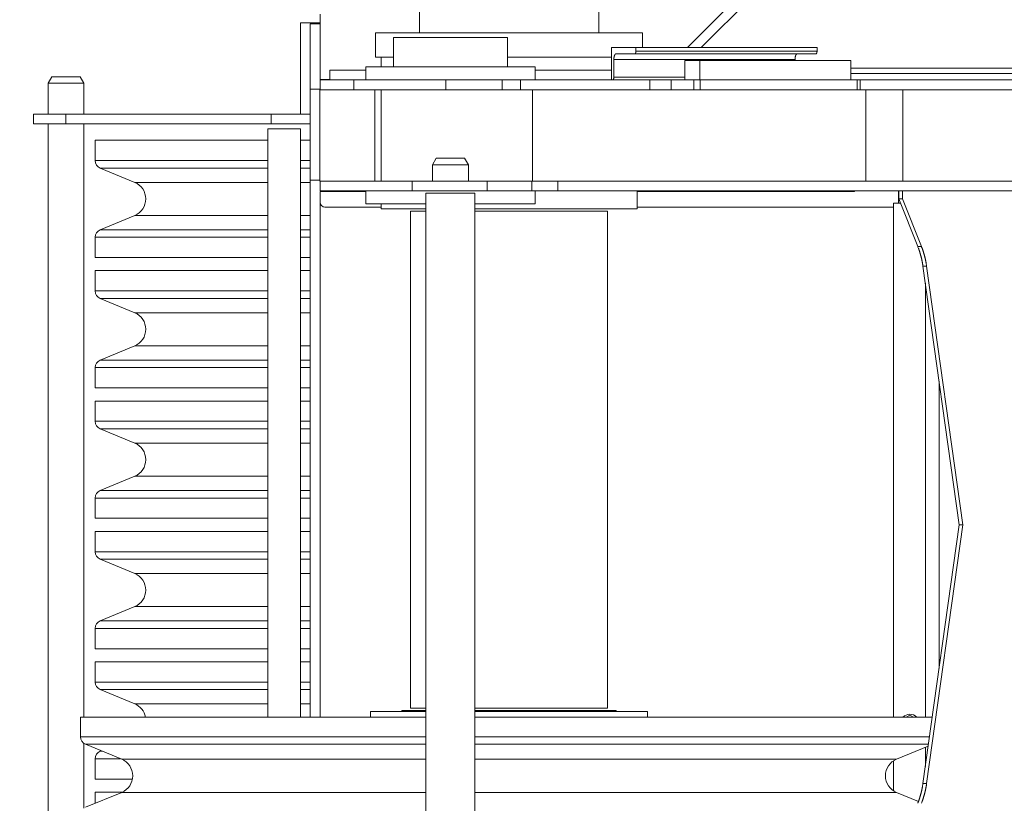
# Model space of a CAD drawing. Extents: x 0 to 59450, y 0 to 42050.
# Tile 58 of 256: x 6215 to 6820, y 24657 to 25138. Entities that reach past the tile are written whole.
import ezdxf

# ---------------------------------------------------------------- set-up
doc = ezdxf.new("R2010")
doc.units = 0
doc.header["$LTSCALE"] = 20
doc.header["$MEASUREMENT"] = 0
doc.layers.get('0').update_dxf_attribs({"linetype": 'CONTINUOUS'})
doc.layers.get('Defpoints').update_dxf_attribs({"linetype": 'CONTINUOUS'})
doc.dimstyles.new('DXF001', dxfattribs={"dimtxt": 3.1, "dimasz": 2, "dimexe": 2, "dimexo": 0.8, "dimgap": 0.09, "dimtad": 1, "dimdsep": 46, "dimtxsty": 'STANDARD', "dimcen": 0.09, "dimazin": 2, "dimtfac": 0.645161, "dimtdec": 4, "dimtmove": 0, "dimatfit": 3, "dimfxl": 1, "dimtvp": 0.66129, "dimtolj": 1, "dimtzin": 0, "dimarcsym": 0})

# ---------------------------------------------------------------- blocks, each defined once
blk = doc.blocks.new('_OPEN')
at = {"color": 0, "linetype": 'ByBlock', "lineweight": -2}
for p, q in [((-1, 0.166667), (0, 0)), ((0, 0), (-1, -0.166667)), ((0, 0), (-1, 0))]:
    blk.add_line(p, q, dxfattribs=at)
blk = doc.blocks.new('*D44')
at = {"color": 0, "linetype": 'Continuous', "lineweight": -2}
for p, q in [((7495.74, 25551.04), (5851.6, 25551.04)), ((5853.6, 25549.04), (5853.6, 23690.46)), ((9569.23, 23688.46), (5851.6, 23688.46))]:
    blk.add_line(p, q, dxfattribs=at)
at = {"layer": 'Defpoints', "color": 0, "linetype": 'Continuous'}
for p in [(7496.54, 25551.04), (5853.6, 23688.46), (9570.03, 23688.46)]:
    blk.add_point(p, dxfattribs=at)
at = {"color": 0, "linetype": 'Continuous', "lineweight": -2, "xscale": 2, "yscale": 2, "zscale": 2}
for p, rotation in [((5853.6, 25551.04), 90), ((5853.6, 23688.46), 270)]:
    blk.add_blockref('_OPEN', p, dxfattribs=dict(at, rotation=rotation))
at = {"color": 0, "linetype": 'Continuous', "lineweight": 13, "insert": (5803.51, 24793.65), "char_height": 100, "attachment_point": 5, "rotation": 90}
blk.add_mtext('\\A1;\\A1;1863', dxfattribs=at)

msp = doc.modelspace()

# ---------------------------------------------------------------- linework, layer by layer
at = {"color": 3, "linetype": 'Continuous', "lineweight": 13}
for p, q in [((6460.543, 25231.04), (6460.543, 25130.041)), ((6570.543, 25130.041), (6570.543, 25231.04)), ((6701.799, 25197.782), (6625.058, 25121.041)), ((6711.043, 25198.541), (6633.543, 25121.041)), ((6387.543, 25136.041), (6387.543, 25080.041)), ((6387.543, 25136.041), (6399.543, 25136.041)), ((6399.543, 25101.428), (6399.543, 25141.347)), ((6393.543, 25135.441), (6393.543, 25095.501)), ((6399.543, 25135.441), (6393.543, 25135.441)), ((6433.543, 25130.041), (6433.543, 25115.041)), ((6597.543, 25130.041), (6433.543, 25130.041)), ((6597.543, 25121.043), (6597.543, 25130.041)), ((6454.794, 25127.041), (6444.543, 25127.041)), ((6444.543, 25127.041), (6444.543, 25109.041)), ((6514.543, 25127.041), (6454.794, 25127.041)), ((6514.543, 25109.041), (6514.543, 25127.041)), ((6593.393, 25121.042), (6578.355, 25121.042)), ((6578.355, 25121.042), (6578.355, 25101.042)), ((6593.393, 25121.042), (6704.59, 25121.04)), ((6593.393, 25118.792), (6593.393, 25121.042)), ((6593.393, 25118.792), (6704.59, 25118.79)), ((6704.588, 25118.792), (6704.587, 25118.708)), ((6704.59, 25121.04), (6704.59, 25118.79)), ((6433.543, 25115.041), (6444.545, 25115.041)), ((6436.993, 25115.041), (6436.993, 25109.041)), ((6514.544, 25115.041), (6578.355, 25115.041)), ((6579.859, 25113.542), (6579.86, 25113.709)), ((6579.859, 25113.542), (6691.056, 25113.54)), ((6579.859, 25102.792), (6579.859, 25113.542)), ((6592.735, 25117.042), (6581.175, 25117.042)), ((6592.735, 25117.041), (6592.767, 25117.043)), ((6703.932, 25117.04), (6592.735, 25117.042)), ((6623.337, 25113.041), (6623.337, 25101.041)), ((6632.735, 25113.041), (6623.337, 25113.041)), ((6632.735, 25113.041), (6725.399, 25113.04)), ((6632.735, 25101.041), (6632.735, 25113.041)), ((6691.056, 25113.539), (6691.056, 25113.041)), ((6692.372, 25117.041), (6692.309, 25117.037)), ((6725.399, 25101.04), (6725.399, 25113.04)), ((6405.543, 25101.041), (6405.543, 25107.041)), ((6427.542, 25107.041), (6405.544, 25107.041)), ((6427.542, 25109.04), (6427.542, 25101.043)), ((6427.543, 25109.041), (6531.543, 25109.041)), ((6531.543, 25101.043), (6531.543, 25109.04)), ((6578.355, 25107.041), (6531.543, 25107.041)), ((6725.399, 25108.345), (6900.74, 25108.345)), ((6234.851, 25103.04), (6232.544, 25099.041)), ((6234.853, 25103.041), (6252.234, 25103.041)), ((6254.542, 25099.041), (6252.235, 25103.04)), ((6399.543, 25101.428), (6399.543, 25101.043)), ((6420.275, 25101.041), (6399.543, 25101.041)), ((6399.543, 25101.041), (6399.543, 25095.041)), ((6405.543, 25101.428), (6399.544, 25101.428)), ((6476.711, 25101.041), (6420.275, 25101.041)), ((6420.275, 25101.041), (6420.275, 25095.041)), ((6511.271, 25101.041), (6476.711, 25101.041)), ((6476.711, 25095.041), (6476.711, 25101.041)), ((6522.55, 25101.041), (6511.271, 25101.041)), ((6511.271, 25101.041), (6511.271, 25095.041)), ((6601.918, 25101.041), (6522.55, 25101.041)), ((6522.55, 25101.041), (6522.55, 25095.041)), ((6579.201, 25101.043), (6579.233, 25101.044)), ((6579.859, 25102.792), (6623.337, 25102.791)), ((6614.944, 25101.041), (6601.918, 25101.041)), ((6601.918, 25095.041), (6601.918, 25101.041)), ((6628.854, 25101.041), (6614.944, 25101.041)), ((6614.944, 25095.041), (6614.944, 25101.041)), ((6632.762, 25101.041), (6628.854, 25101.041)), ((6628.854, 25101.041), (6628.854, 25095.041)), ((6729.132, 25101.041), (6632.762, 25101.041)), ((6632.762, 25095.041), (6632.762, 25101.041)), ((6725.399, 25105.041), (6729.677, 25105.041)), ((6896.543, 25105.031), (6725.399, 25105.031)), ((6731.004, 25101.041), (6729.132, 25101.041)), ((6729.132, 25101.041), (6729.132, 25095.041)), ((6729.677, 25105.041), (6733.956, 25105.041)), ((6884.544, 25101.041), (6731.003, 25101.041)), ((6731.004, 25095.041), (6731.004, 25101.041)), ((6733.956, 25105.041), (6738.234, 25105.041)), ((6738.234, 25105.041), (6742.513, 25105.041)), ((6742.513, 25105.041), (6746.792, 25105.041)), ((6746.792, 25105.041), (6751.07, 25105.041)), ((6751.07, 25105.041), (6755.349, 25105.041)), ((6755.349, 25105.041), (6759.627, 25105.041)), ((6759.627, 25105.041), (6763.906, 25105.041)), ((6763.906, 25105.041), (6768.185, 25105.041)), ((6768.185, 25105.041), (6772.463, 25105.041)), ((6772.463, 25105.041), (6776.742, 25105.041)), ((6776.742, 25105.041), (6781.021, 25105.041)), ((6781.021, 25105.041), (6785.299, 25105.041)), ((6785.299, 25105.041), (6789.578, 25105.041)), ((6789.578, 25105.041), (6793.856, 25105.041)), ((6793.856, 25105.041), (6798.135, 25105.041)), ((6798.135, 25105.041), (6802.414, 25105.041)), ((6802.414, 25105.041), (6806.692, 25105.041)), ((6806.692, 25105.041), (6810.971, 25105.041)), ((6810.971, 25105.041), (6815.249, 25105.041)), ((6815.249, 25105.041), (6819.528, 25105.041)), ((6240.044, 25099.041), (6232.544, 25099.041)), ((6232.544, 25099.041), (6232.544, 25080.041)), ((6254.542, 25099.041), (6240.044, 25099.041)), ((6254.544, 25080.041), (6254.544, 25099.041)), ((6393.543, 25095.501), (6393.543, 25039.632)), ((6393.543, 25095.501), (6399.543, 25095.501)), ((6399.544, 25095.041), (6399.379, 25095.041)), ((6399.379, 25039.041), (6399.379, 25095.041)), ((6399.543, 25095.041), (6420.275, 25095.041)), ((6420.275, 25095.041), (6476.711, 25095.041)), ((6433.121, 25095.039), (6433.121, 25072.89)), ((6436.993, 25095.039), (6436.993, 25075.237)), ((6476.711, 25095.041), (6511.271, 25095.041)), ((6511.271, 25095.041), (6522.55, 25095.041)), ((6522.55, 25095.041), (6601.918, 25095.041)), ((6529.974, 25039.041), (6529.974, 25095.041)), ((6601.918, 25095.041), (6614.944, 25095.041)), ((6614.944, 25095.041), (6628.854, 25095.041)), ((6628.854, 25095.041), (6632.762, 25095.041)), ((6632.762, 25095.041), (6729.132, 25095.041)), ((6729.132, 25095.041), (6731.004, 25095.041)), ((6731.003, 25095.041), (6737.213, 25095.041)), ((6734.482, 25039.041), (6734.482, 25095.041)), ((6757.334, 25095.041), (6737.213, 25095.041)), ((6886.799, 25095.041), (6757.334, 25095.041)), ((6757.334, 25039.041), (6757.334, 25095.041)), ((6243.544, 25080.041), (6223.544, 25080.041)), ((6223.544, 25080.041), (6223.544, 25074.041)), ((6369.543, 25080.041), (6243.544, 25080.041)), ((6243.544, 25080.041), (6243.544, 25074.041)), ((6387.541, 25080.041), (6369.543, 25080.041)), ((6369.543, 25080.041), (6369.543, 25074.041)), ((6387.543, 25080.041), (6393.545, 25080.041)), ((6223.544, 25074.041), (6243.544, 25074.041)), ((6232.544, 25074.042), (6232.544, 24582.041)), ((6243.544, 25074.041), (6369.543, 25074.041)), ((6254.544, 24710.041), (6254.544, 25074.042)), ((6367.543, 25071.041), (6367.543, 24710.041)), ((6367.543, 25071.041), (6387.543, 25071.041)), ((6369.543, 25074.041), (6393.545, 25074.041)), ((6387.543, 25071.041), (6387.543, 24710.041)), ((6433.121, 25072.89), (6433.121, 25039.04)), ((6436.993, 25075.237), (6436.993, 25039.04)), ((6261.543, 25064.041), (6367.544, 25064.041)), ((6261.543, 25064.041), (6261.543, 25051.572)), ((6387.541, 25064.041), (6393.545, 25064.041)), ((6261.542, 25051.572), (6367.543, 25051.572)), ((6387.543, 25051.572), (6393.543, 25051.572)), ((6470.851, 25053.041), (6468.543, 25049.012)), ((6470.852, 25053.041), (6483.043, 25053.041)), ((6483.043, 25053.041), (6488.234, 25053.041)), ((6490.542, 25049.042), (6488.234, 25053.041)), ((6264.63, 25046.953), (6367.543, 25046.953)), ((6264.63, 25046.951), (6285.754, 25038.204)), ((6387.543, 25046.953), (6393.543, 25046.953)), ((6468.543, 25049.012), (6490.542, 25049.042)), ((6468.543, 25049.012), (6468.543, 25039.041)), ((6490.543, 25039.041), (6490.543, 25049.042)), ((6393.543, 24710.041), (6393.543, 25039.632)), ((6399.379, 25039.632), (6393.545, 25039.632)), ((6399.379, 25039.041), (6399.544, 25039.041)), ((6456.028, 25039.041), (6399.543, 25039.041)), ((6399.543, 25039.041), (6399.543, 25033.041)), ((6456.028, 25039.041), (6456.028, 25033.041)), ((6502.154, 25039.041), (6456.029, 25039.041)), ((6529.545, 25039.041), (6502.154, 25039.041)), ((6502.154, 25039.041), (6502.154, 25033.041)), ((6545.399, 25039.041), (6529.545, 25039.041)), ((6529.545, 25039.041), (6529.545, 25033.041)), ((6737.217, 25039.041), (6545.399, 25039.041)), ((6545.399, 25039.041), (6545.399, 25033.041)), ((6737.217, 25039.041), (6757.334, 25039.041)), ((6757.334, 25039.041), (6886.799, 25039.041)), ((6285.754, 25038.203), (6367.543, 25038.203)), ((6387.543, 25038.203), (6393.543, 25038.203)), ((6399.543, 25033.041), (6456.028, 25033.041)), ((6427.543, 25033.041), (6427.543, 25025.041)), ((6456.028, 25033.041), (6502.154, 25033.041)), ((6502.154, 25033.041), (6529.545, 25033.041)), ((6529.545, 25033.041), (6545.399, 25033.041)), ((6531.543, 25033.041), (6531.543, 25025.041)), ((6545.399, 25033.041), (6754.815, 25033.041)), ((6594.093, 25022.041), (6594.093, 25033.04)), ((6727.543, 25033.041), (6727.543, 25032.541)), ((6754.543, 25033.04), (6754.543, 25025.54)), ((6754.813, 25028.041), (6754.813, 25033.041)), ((6754.815, 25033.041), (6757.069, 25033.041)), ((6886.799, 25033.041), (6757.069, 25033.041)), ((6757.069, 25033.041), (6757.069, 25028.041)), ((6427.543, 25032.541), (6399.543, 25032.541)), ((6399.543, 25032.541), (6399.543, 25026.041)), ((6494.543, 25031.541), (6464.543, 25031.541)), ((6464.543, 25031.541), (6464.543, 24624.541)), ((6494.543, 24624.541), (6494.543, 25031.541)), ((6727.543, 25032.541), (6594.093, 25032.541)), ((6766.378, 24998.921), (6754.813, 25028.041)), ((6754.813, 25028.041), (6757.069, 25028.041)), ((6757.069, 25028.041), (6768.634, 24998.921)), ((6399.544, 25026.04), (6399.544, 24710.042)), ((6402.543, 25023.041), (6436.993, 25023.041)), ((6464.543, 25025.041), (6427.543, 25025.041)), ((6436.993, 25025.041), (6436.993, 25022.041)), ((6436.993, 25022.041), (6464.543, 25022.041)), ((6531.543, 25025.041), (6494.543, 25025.041)), ((6494.544, 25022.041), (6593.794, 25022.041)), ((6593.794, 25022.041), (6594.093, 25022.041)), ((6594.093, 25023.041), (6751.543, 25023.041)), ((6751.543, 24710.041), (6751.543, 25025.541)), ((6751.544, 25025.541), (6755.806, 25025.541)), ((6285.754, 25017.878), (6264.63, 25009.127)), ((6367.543, 25017.878), (6285.754, 25017.878)), ((6393.543, 25017.878), (6387.543, 25017.878)), ((6464.543, 25020.541), (6455.043, 25020.541)), ((6455.043, 25020.541), (6455.043, 24715.541)), ((6576.043, 25020.541), (6494.544, 25020.541)), ((6576.043, 24715.541), (6576.043, 25020.541)), ((6264.63, 25009.129), (6367.543, 25009.129)), ((6387.543, 25009.129), (6393.543, 25009.129)), ((6261.542, 25004.509), (6367.543, 25004.509)), ((6261.543, 25004.509), (6261.543, 24992.041)), ((6387.543, 25004.509), (6393.543, 25004.509)), ((6766.378, 24998.921), (6768.634, 24998.921)), ((6768.633, 24998.92), (6768.786, 24998.53)), ((6261.543, 24992.041), (6367.544, 24992.041)), ((6387.541, 24992.041), (6393.545, 24992.041)), ((6769.6, 24986.715), (6769.539, 24987.133)), ((6791.879, 24828.041), (6769.601, 24986.715)), ((6769.601, 24986.715), (6771.857, 24986.715)), ((6771.857, 24986.715), (6794.135, 24828.041)), ((6261.543, 24984.041), (6367.544, 24984.041)), ((6261.543, 24984.041), (6261.543, 24971.572)), ((6387.541, 24984.041), (6393.545, 24984.041)), ((6771.054, 24976.371), (6771.054, 24710.041)), ((6261.542, 24971.572), (6367.543, 24971.572)), ((6264.63, 24966.953), (6367.543, 24966.953)), ((6264.63, 24966.953), (6285.754, 24958.202)), ((6387.543, 24971.572), (6393.543, 24971.572)), ((6387.543, 24966.953), (6393.543, 24966.953)), ((6285.754, 24958.203), (6367.543, 24958.203)), ((6387.543, 24958.203), (6393.543, 24958.203)), ((6285.754, 24937.877), (6264.63, 24929.129)), ((6367.543, 24937.878), (6285.754, 24937.878)), ((6393.543, 24937.878), (6387.543, 24937.878)), ((6261.542, 24924.509), (6367.543, 24924.509)), ((6261.543, 24924.509), (6261.543, 24912.041)), ((6264.63, 24929.129), (6367.543, 24929.129)), ((6387.543, 24929.129), (6393.543, 24929.129)), ((6387.543, 24924.509), (6393.543, 24924.509)), ((6779.49, 24739.801), (6779.49, 24916.281)), ((6261.543, 24912.041), (6367.544, 24912.041)), ((6387.541, 24912.041), (6393.545, 24912.041)), ((6261.543, 24904.041), (6367.544, 24904.041)), ((6261.543, 24904.041), (6261.543, 24891.572)), ((6387.541, 24904.041), (6393.545, 24904.041)), ((6261.542, 24891.572), (6367.543, 24891.572)), ((6387.543, 24891.572), (6393.543, 24891.572)), ((6264.63, 24886.953), (6367.543, 24886.953)), ((6264.63, 24886.951), (6285.754, 24878.204)), ((6387.543, 24886.953), (6393.543, 24886.953)), ((6285.754, 24878.203), (6367.543, 24878.203)), ((6387.543, 24878.203), (6393.543, 24878.203)), ((6285.754, 24857.878), (6264.63, 24849.127)), ((6367.543, 24857.878), (6285.754, 24857.878)), ((6393.543, 24857.878), (6387.543, 24857.878)), ((6264.63, 24849.129), (6367.543, 24849.129)), ((6387.543, 24849.129), (6393.543, 24849.129)), ((6261.542, 24844.509), (6367.543, 24844.509)), ((6261.543, 24844.509), (6261.543, 24832.041)), ((6387.543, 24844.509), (6393.543, 24844.509)), ((6261.543, 24832.041), (6367.544, 24832.041)), ((6387.541, 24832.041), (6393.545, 24832.041)), ((6769.601, 24669.366), (6791.879, 24828.041)), ((6794.135, 24828.041), (6771.857, 24669.366)), ((6794.135, 24828.041), (6791.879, 24828.041)), ((6261.543, 24824.041), (6367.544, 24824.041)), ((6261.543, 24824.041), (6261.543, 24811.572)), ((6387.541, 24824.041), (6393.545, 24824.041)), ((6261.542, 24811.572), (6367.543, 24811.572)), ((6387.543, 24811.572), (6393.543, 24811.572)), ((6264.63, 24806.953), (6367.543, 24806.953)), ((6264.63, 24806.953), (6285.754, 24798.202)), ((6387.543, 24806.953), (6393.543, 24806.953)), ((6285.754, 24798.203), (6367.543, 24798.203)), ((6387.543, 24798.203), (6393.543, 24798.203)), ((6285.754, 24777.877), (6264.63, 24769.129)), ((6367.543, 24777.878), (6285.754, 24777.878)), ((6393.543, 24777.878), (6387.543, 24777.878)), ((6264.63, 24769.129), (6367.543, 24769.129)), ((6387.543, 24769.129), (6393.543, 24769.129)), ((6261.542, 24764.509), (6367.543, 24764.509)), ((6261.543, 24764.509), (6261.543, 24752.041)), ((6387.543, 24764.509), (6393.543, 24764.509)), ((6261.543, 24752.041), (6367.544, 24752.041)), ((6387.541, 24752.041), (6393.545, 24752.041)), ((6261.543, 24744.041), (6367.544, 24744.041)), ((6261.543, 24744.041), (6261.543, 24731.572)), ((6387.541, 24744.041), (6393.545, 24744.041)), ((6261.542, 24731.572), (6367.543, 24731.572)), ((6387.543, 24731.572), (6393.543, 24731.572)), ((6264.63, 24726.953), (6367.543, 24726.953)), ((6264.63, 24726.951), (6285.754, 24718.204)), ((6387.543, 24726.953), (6393.543, 24726.953)), ((6285.754, 24718.203), (6367.543, 24718.203)), ((6387.543, 24718.203), (6393.543, 24718.203)), ((6464.543, 24713.541), (6430.543, 24713.541)), ((6430.543, 24713.541), (6430.543, 24710.041)), ((6464.543, 24714.041), (6449.793, 24714.041)), ((6449.793, 24714.041), (6449.793, 24713.541)), ((6455.043, 24715.541), (6464.541, 24715.541)), ((6494.544, 24715.541), (6576.043, 24715.541)), ((6515.543, 24714.041), (6494.544, 24714.041)), ((6515.543, 24713.541), (6494.544, 24713.541)), ((6581.293, 24714.041), (6515.543, 24714.041)), ((6600.543, 24713.541), (6515.543, 24713.541)), ((6581.293, 24713.541), (6581.293, 24714.041)), ((6600.543, 24710.042), (6600.543, 24713.541)), ((6252.543, 24710.041), (6464.543, 24710.041)), ((6252.543, 24710.041), (6252.543, 24697.986)), ((6494.544, 24710.041), (6515.543, 24710.041)), ((6515.543, 24710.041), (6775.312, 24710.041)), ((6761.543, 24711.314), (6759.337, 24710.041)), ((6763.747, 24710.042), (6761.543, 24711.314)), ((6252.545, 24697.986), (6464.543, 24697.986)), ((6494.543, 24697.986), (6515.541, 24697.986)), ((6515.541, 24697.986), (6773.619, 24697.986)), ((6254.544, 24654.096), (6254.544, 24693.986)), ((6255.628, 24693.368), (6277.753, 24684.203)), ((6255.628, 24693.367), (6464.543, 24693.367)), ((6265.246, 24689.384), (6264.63, 24689.127)), ((6264.63, 24689.129), (6265.862, 24689.129)), ((6494.543, 24693.367), (6515.541, 24693.367)), ((6515.541, 24693.367), (6772.971, 24693.367)), ((6753.333, 24684.203), (6772.817, 24692.274)), ((6771.054, 24691.543), (6771.054, 24679.711)), ((6261.542, 24684.509), (6277.014, 24684.509)), ((6261.543, 24684.509), (6261.543, 24672.041)), ((6277.753, 24684.203), (6464.543, 24684.203)), ((6494.543, 24684.203), (6515.541, 24684.203)), ((6515.541, 24684.203), (6753.333, 24684.203)), ((6751.543, 24664.821), (6751.543, 24683.26)), ((6261.543, 24672.041), (6284.266, 24672.041)), ((6769.601, 24669.366), (6771.857, 24669.366)), ((6771.859, 24669.366), (6771.798, 24668.947)), ((6277.753, 24663.877), (6255.628, 24654.715)), ((6261.543, 24664.041), (6278.026, 24664.041)), ((6261.543, 24664.041), (6261.543, 24657.164)), ((6464.543, 24663.878), (6277.753, 24663.878)), ((6515.541, 24663.878), (6494.543, 24663.878)), ((6753.333, 24663.878), (6515.541, 24663.878)), ((6766.813, 24658.295), (6753.333, 24663.877)), ((6766.378, 24657.161), (6766.531, 24657.55))]:
    msp.add_line(p, q, dxfattribs=at)
for centre, radius, start, end in [((6591.349, 25118.253), 1.978, 339.308936, 341.46621), ((6591.106, 25118.355), 2.242, 340.960983, 342.941004), ((6590.872, 25118.389), 2.475, 343.774554, 345.616678), ((6590.658, 25118.473), 2.703, 345.03248, 346.773185), ((6590.361, 25118.579), 3.017, 346.089837, 347.679879), ((6589.961, 25118.624), 3.418, 348.378, 349.794609), ((6589.944, 25118.654), 3.439, 349.353769, 350.804112), ((6590.144, 25118.617), 3.237, 350.878548, 352.467687), ((6589.333, 25118.761), 4.06, 351.956922, 353.155241), ((6584.77, 25119.325), 8.657, 353.051102, 353.56217), ((6589.673, 25118.669), 3.713, 355.135864, 356.642738), ((6589.88, 25118.691), 3.508, 356.080204, 358.497742), ((6584.278, 25118.98), 9.117, 357.608565, 358.817938), ((6702.231, 25118.364), 2.312, 339.469492, 341.31598), ((6701.972, 25118.462), 2.588, 341.104349, 342.820542), ((6701.713, 25118.486), 2.843, 343.890221, 345.493406), ((6701.452, 25118.574), 3.118, 345.124162, 346.630427), ((6701.205, 25118.659), 3.378, 346.202518, 347.626068), ((6700.958, 25118.657), 3.619, 348.501, 349.849869), ((6700.737, 25118.729), 3.85, 349.364839, 350.651451), ((6700.514, 25118.708), 4.066, 351.464093, 352.6908), ((6700.349, 25118.766), 4.238, 352.191365, 353.375181), ((6700.2, 25118.771), 4.386, 353.531741, 354.676165), ((6700.051, 25118.823), 4.54, 354.197543, 355.300853), ((6699.833, 25118.768), 4.753, 356.173114, 357.218843), ((6699.915, 25118.798), 4.673, 356.80374, 357.856618), ((6700.198, 25118.77), 4.389, 358.093079, 359.197445), ((6588.618, 25113.534), 8.761, 177.752125, 178.857578), ((6589.184, 25113.529), 9.326, 176.799984, 177.85384), ((6589.349, 25113.534), 9.49, 175.838703, 176.885343), ((6588.914, 25113.583), 9.053, 174.84543, 175.949638), ((6588.616, 25113.533), 8.761, 173.19881, 174.344091), ((6588.321, 25113.593), 8.461, 172.183142, 173.367769), ((6587.992, 25113.663), 8.125, 171.128619, 172.356078), ((6587.548, 25113.666), 7.687, 169.352978, 170.640287), ((6587.108, 25113.769), 7.235, 168.159072, 169.508563), ((6586.615, 25113.847), 6.737, 166.522363, 167.946453), ((6586.122, 25113.975), 6.228, 165.108579, 166.615277), ((6585.602, 25114.08), 5.698, 163.180798, 164.784294), ((6585.086, 25114.234), 5.16, 161.438394, 163.154739), ((6584.57, 25114.395), 4.619, 159.448843, 161.295294), ((6584.086, 25114.56), 4.108, 157.248906, 159.243508), ((6583.638, 25114.748), 3.623, 155.092643, 157.245635), ((6583.185, 25114.931), 3.134, 152.260821, 154.632776), ((6582.757, 25115.142), 2.658, 149.356847, 151.997956), ((6582.453, 25115.325), 2.303, 146.557522, 149.421156), ((6582.246, 25115.428), 2.073, 142.806926, 145.790735), ((6581.875, 25115.699), 1.613, 138.90814, 142.497089), ((6581.527, 25115.975), 1.17, 133.219881, 137.906269), ((6581.544, 25116.005), 1.161, 130.601723, 134.83292), ((6582.181, 25115.244), 2.153, 128.295232, 130.290037), ((6581.24, 25116.305), 0.742, 115.602223, 122.043466), ((6581.13, 25116.506), 0.514, 101.091944, 114.230263), ((6581.332, 25115.962), 1.089, 98.235152, 105.986967), ((6592.737, 25117.281), 0.24, 277.040714, 284.820643), ((6592.731, 25117.309), 0.269, 284.591521, 291.772718), ((6592.72, 25117.34), 0.302, 291.57419, 298.273219), ((6592.706, 25117.375), 0.34, 297.51818, 303.999933), ((6592.68, 25117.421), 0.392, 303.393064, 309.385115), ((6592.637, 25117.469), 0.456, 309.741474, 315.195041), ((6592.577, 25117.552), 0.557, 313.498347, 318.380034), ((6592.501, 25117.617), 0.657, 318.533622, 322.943373), ((6592.401, 25117.694), 0.784, 322.831039, 326.762449), ((6592.281, 25117.791), 0.937, 325.847338, 329.386413), ((6592.135, 25117.865), 1.101, 329.943554, 333.109161), ((6591.969, 25117.976), 1.299, 332.041806, 334.907011), ((6591.78, 25118.076), 1.513, 334.518383, 337.107169), ((6591.577, 25118.15), 1.729, 337.462253, 339.828992), ((6709.279, 25113.163), 18.229, 177.608754, 178.818769), ((6698.076, 25113.763), 7.013, 176.273629, 178.69245), ((6698.491, 25113.709), 7.43, 174.551887, 176.059554), ((6708.292, 25112.474), 17.307, 173.051833, 173.563169), ((6699.171, 25113.648), 8.111, 172.293098, 173.492042), ((6697.549, 25113.888), 6.471, 170.879525, 172.469483), ((6697.948, 25113.815), 6.877, 169.355668, 170.806747), ((6697.916, 25113.834), 6.842, 168.047141, 169.464457), ((6697.115, 25114), 6.024, 166.42386, 168.014679), ((6696.52, 25114.178), 5.403, 165.032916, 166.774448), ((6696.094, 25114.282), 4.965, 163.08482, 164.927792), ((6695.627, 25114.441), 4.472, 161.311754, 163.292648), ((6695.141, 25114.617), 3.955, 159.309775, 161.467953), ((6694.684, 25114.823), 3.456, 157.460329, 159.827994), ((6694.278, 25114.971), 3.024, 154.516201, 157.105916), ((6693.9, 25115.171), 2.596, 152.039379, 154.905497), ((6693.571, 25115.375), 2.21, 149.530749, 152.69722), ((6693.278, 25115.541), 1.873, 145.836348, 149.376191), ((6693.039, 25115.719), 1.576, 142.394673, 146.326683), ((6692.839, 25115.889), 1.314, 138.519109, 142.929193), ((6692.687, 25116.031), 1.106, 133.926997, 138.808639), ((6692.567, 25116.174), 0.92, 129.285061, 134.738046), ((6692.482, 25116.28), 0.784, 123.371173, 129.361988), ((6692.43, 25116.38), 0.672, 117.872724, 124.352469), ((6692.402, 25116.433), 0.612, 111.208576, 117.904933), ((6692.38, 25116.496), 0.546, 104.299581, 111.477385), ((6692.368, 25116.567), 0.473, 97.159403, 104.935298), ((6703.853, 25117.579), 0.544, 278.228678, 285.993442), ((6703.953, 25117.308), 0.256, 281.080328, 294.241879), ((6703.899, 25117.412), 0.374, 295.286864, 301.738581), ((6703.429, 25117.909), 1.053, 309.306147, 311.304024), ((6703.746, 25117.565), 0.585, 310.173762, 314.411036), ((6703.755, 25117.567), 0.58, 313.668557, 318.360758), ((6703.581, 25117.727), 0.817, 318.068494, 321.661206), ((6703.395, 25117.837), 1.031, 323.266643, 326.25307), ((6703.292, 25117.908), 1.157, 326.157502, 329.023194), ((6703.139, 25117.968), 1.319, 330.205071, 332.847644), ((6702.925, 25118.096), 1.568, 332.284007, 334.656929), ((6702.698, 25118.201), 1.818, 334.729121, 336.882688), ((6702.473, 25118.267), 2.05, 337.642335, 339.637219), ((6579.203, 25101.275), 0.233, 277.20703, 284.985999), ((6579.197, 25101.319), 0.276, 283.915529, 291.100705), ((6579.187, 25101.341), 0.301, 291.408079, 298.114949), ((6579.173, 25101.376), 0.339, 297.358652, 303.851263), ((6579.147, 25101.422), 0.391, 303.26284, 309.267414), ((6579.105, 25101.469), 0.454, 309.608106, 315.074588), ((6579.045, 25101.54), 0.547, 314.271818, 319.165939), ((6578.969, 25101.617), 0.654, 318.427209, 322.848563), ((6578.87, 25101.708), 0.789, 321.883693, 325.825517), ((6578.751, 25101.774), 0.924, 326.607834, 330.156172), ((6578.605, 25101.882), 1.105, 329.05847, 332.232143), ((6578.441, 25101.975), 1.293, 331.983009, 334.85526), ((6578.253, 25102.075), 1.506, 334.46371, 337.058582), ((6578.05, 25102.149), 1.721, 337.415689, 339.787726), ((6577.823, 25102.251), 1.971, 339.27044, 341.432279), ((6577.58, 25102.325), 2.224, 341.631797, 343.615773), ((6577.347, 25102.419), 2.474, 343.052815, 344.89839), ((6577.134, 25102.471), 2.693, 345.005415, 346.749173), ((6576.836, 25102.578), 3.008, 346.066767, 347.659404), ((6576.437, 25102.622), 3.408, 348.36021, 349.778975), ((6576.42, 25102.652), 3.43, 349.337984, 350.790373), ((6576.619, 25102.616), 3.228, 350.865488, 352.456679), ((6575.809, 25102.759), 4.049, 351.945716, 353.145435), ((6571.258, 25103.21), 8.623, 353.780361, 354.29199), ((6576.147, 25102.705), 3.708, 354.544539, 356.052971), ((6576.353, 25102.69), 3.501, 356.075877, 358.495469), ((6570.76, 25102.978), 9.1, 357.606107, 358.816306), ((6266.543, 25051.572), 5, 180, 247.5), ((6281.543, 25028.041), 11, 292.5, 427.5), ((6402.543, 25026.041), 3, 180, 270), ((6266.543, 25004.509), 5, 112.5, 180), ((6665.409, 24959.853), 108.263, 20.649265, 21.152165), ((6728.868, 24983.504), 40.541, 19.973155, 20.998858), ((6724.312, 24981.737), 45.427, 19.509507, 20.105052), ((6630.797, 24950.159), 144.126, 18.780465, 18.926858), ((6719.917, 24979.563), 52.421, 20.754086, 21.211931), ((6719.757, 24979.506), 52.59, 20.294043, 20.750878), ((6719.651, 24979.465), 52.704, 19.839912, 20.296136), ((6719.619, 24979.451), 52.738, 19.38574, 19.842081), ((6719.568, 24979.426), 52.795, 18.937029, 19.393224), ((6714.977, 24978.747), 55.225, 18.394336, 18.817073), ((6724.967, 24981.948), 44.734, 17.986278, 18.542085), ((6717.918, 24979.588), 52.168, 17.594563, 18.060924), ((6713.576, 24978.344), 56.683, 17.043813, 17.466369), ((6716.788, 24979.296), 53.333, 16.62523, 17.077354), ((6717.981, 24979.688), 52.078, 16.122252, 16.587204), ((6716.991, 24979.355), 53.121, 15.715035, 16.170538), ((6716.548, 24979.194), 53.591, 15.300994, 15.752314), ((6716.788, 24979.37), 53.314, 14.733198, 15.186976), ((6716.851, 24979.238), 53.286, 14.433147, 14.887738), ((6716.71, 24979.301), 53.407, 13.876903, 14.330374), ((6716.631, 24979.378), 53.466, 13.323111, 13.775943), ((6716.603, 24979.217), 53.53, 13.031535, 13.484255), ((6716.569, 24979.305), 53.544, 12.478927, 12.931413), ((6716.513, 24979.261), 53.608, 12.059461, 12.511524), ((6719.5, 24979.521), 52.828, 18.35911, 18.815063), ((6719.436, 24979.363), 52.94, 18.044446, 18.500099), ((6719.378, 24979.333), 53.004, 17.600452, 18.055912), ((6719.323, 24979.426), 53.028, 17.031496, 17.486715), ((6719.273, 24979.395), 53.085, 16.592247, 17.047305), ((6719.209, 24979.356), 53.158, 16.157984, 16.612665), ((6719.128, 24979.314), 53.247, 15.723513, 16.17772), ((6719.109, 24979.287), 53.273, 15.29191, 15.746145), ((6719.142, 24979.274), 53.244, 14.859835, 15.314603), ((6718.98, 24979.327), 53.387, 14.306325, 14.759667), ((6718.632, 24979.209), 53.754, 13.886087, 14.336392), ((6718.977, 24979.281), 53.401, 13.446969, 13.900839), ((6719.877, 24979.481), 52.48, 13.0002, 13.46288), ((6718.564, 24979.221), 53.818, 12.5059, 12.9552), ((6715.147, 24978.374), 57.336, 12.173107, 12.592505), ((6716.47, 24979.219), 53.659, 11.642441, 12.094137), ((6716.419, 24979.303), 53.691, 11.092516, 11.543822), ((6716.388, 24979.262), 53.73, 10.677935, 11.128936), ((6716.349, 24979.22), 53.776, 10.263433, 10.714095), ((6716.303, 24979.176), 53.829, 9.850989, 10.301197), ((6716.229, 24979.254), 53.888, 9.305514, 9.755034), ((6716.244, 24979.22), 53.879, 8.89485, 9.344378), ((6716.307, 24979.32), 53.802, 8.350246, 8.800198), ((6719.514, 24979.473), 52.836, 11.544547, 12.006833), ((6726.764, 24980.877), 45.452, 11.089697, 11.63985), ((6716.261, 24978.722), 56.173, 10.768552, 11.186353), ((6627.263, 24961.689), 146.787, 10.664542, 10.809112), ((6725.885, 24980.625), 46.366, 9.634711, 10.222409), ((6730.634, 24981.441), 41.547, 8.612045, 9.621677), ((6661.881, 24970.252), 111.203, 8.513288, 9.00721), ((6266.543, 24971.572), 5, 180, 247.5), ((6281.543, 24948.041), 11, 292.5, 427.5), ((6266.543, 24924.509), 5, 112.5, 180), ((6266.543, 24891.572), 5, 180, 247.5), ((6281.543, 24868.041), 11, 292.5, 427.5), ((6266.543, 24844.509), 5, 112.5, 180), ((6266.543, 24811.572), 5, 180, 247.5), ((6281.543, 24788.041), 11, 292.5, 427.5), ((6266.543, 24764.509), 5, 112.5, 180), ((6266.543, 24731.572), 5, 180, 247.5), ((6281.543, 24708.041), 11, 10.475682, 67.5), ((6761.543, 24705.541), 6.25, 46.401464, 133.94552), ((6257.543, 24697.986), 5, 180, 247.5), ((6266.543, 24684.509), 5, 112.5, 180), ((6273.543, 24674.041), 11, 292.5, 427.5), ((6757.543, 24674.041), 11, 112.5, 247.5), ((6716.784, 24676.659), 53.306, 346.23025, 346.684666), ((6717.685, 24676.585), 52.413, 346.536217, 346.999466), ((6716.377, 24676.845), 53.746, 347.043619, 347.493486), ((6712.966, 24677.691), 57.259, 347.406347, 347.826284), ((6717.33, 24676.593), 52.762, 347.991766, 348.454659), ((6724.572, 24675.088), 45.366, 348.487269, 349.03816), ((6714.084, 24677.344), 56.091, 348.812295, 349.230669), ((6625.225, 24694.353), 146.564, 349.189347, 349.334117), ((6723.698, 24675.444), 46.294, 349.775725, 350.364247), ((6728.443, 24674.573), 41.47, 350.453281, 351.464379), ((6659.806, 24685.803), 111.017, 350.990782, 351.485443), ((6718.786, 24676.854), 53.599, 346.092436, 346.54438), ((6718.762, 24676.888), 53.631, 346.515562, 346.967406), ((6718.73, 24676.798), 53.642, 347.068125, 347.519748), ((6718.676, 24676.841), 53.704, 347.487748, 347.938961), ((6718.633, 24676.882), 53.755, 347.905445, 348.356305), ((6718.587, 24676.924), 53.808, 348.322463, 348.772947), ((6718.556, 24676.837), 53.822, 348.870443, 349.320636), ((6718.521, 24676.878), 53.864, 349.284822, 349.73469), ((6718.477, 24676.921), 53.915, 349.697771, 350.147199), ((6718.406, 24676.841), 53.971, 350.243778, 350.692532), ((6718.422, 24676.875), 53.961, 350.654494, 351.10327), ((6718.488, 24676.902), 53.899, 351.064485, 351.513699), ((6717.53, 24676.561), 52.559, 339.252305, 339.70948), ((6717.426, 24676.476), 52.627, 339.834827, 340.291406), ((6717.394, 24676.615), 52.704, 340.160939, 340.617649), ((6717.348, 24676.64), 52.757, 340.608821, 341.0654), ((6717.281, 24676.67), 52.829, 341.058277, 341.514628), ((6717.221, 24676.577), 52.857, 341.630717, 342.086782), ((6717.164, 24676.733), 52.959, 341.94554, 342.401426), ((6717.112, 24676.64), 52.98, 342.514275, 342.969934), ((6717.065, 24676.671), 53.035, 342.953255, 343.408766), ((6717.001, 24676.709), 53.107, 343.388251, 343.843399), ((6716.924, 24676.752), 53.192, 343.822414, 344.2771), ((6716.908, 24676.779), 53.216, 344.253971, 344.708699), ((6716.943, 24676.666), 53.152, 344.816128, 345.271403), ((6716.781, 24676.865), 53.359, 345.109196, 345.563058), ((6716.439, 24676.856), 53.689, 345.662682, 346.113516), ((6731.029, 24672.665), 40.66, 338.931724, 339.955077), ((6726.463, 24674.282), 45.504, 340.013139, 340.607343), ((6632.73, 24706.419), 144.592, 340.928217, 341.074282), ((6717.109, 24677.373), 55.354, 341.185641, 341.607436), ((6727.124, 24674.164), 44.838, 341.460596, 342.015179), ((6720.061, 24676.528), 52.286, 341.941236, 342.406581), ((6715.711, 24677.773), 56.809, 342.535307, 342.95695), ((6718.931, 24676.818), 53.451, 342.924313, 343.375471), ((6720.128, 24676.424), 52.191, 343.41405, 343.87802), ((6719.139, 24676.756), 53.234, 343.83031, 344.284862), ((6718.696, 24676.916), 53.703, 344.248515, 344.698904), ((6718.938, 24676.866), 53.457, 344.682825, 345.135678), ((6719.004, 24676.744), 53.361, 345.243909, 345.697585), ((6718.866, 24676.806), 53.511, 345.669416, 346.121985), ((6717.686, 24676.504), 52.393, 338.791823, 339.249995), ((6667.409, 24696.317), 108.533, 338.852075, 339.353807)]:
    msp.add_arc(centre, radius, start, end, dxfattribs=at)

# ---------------------------------------------------------------- dimensions: what is measured, and where the dimension line sits
at = {"color": 7, "linetype": 'Continuous', "lineweight": 13}
dim = msp.add_linear_dim(base=(5853.598, 23688.461), p1=(7496.543, 25551.041), p2=(9570.032, 23688.461), angle=90, text='\\A1;1863', dimstyle='DXF001', override={"dimtxt": 100, "dimasz": 2, "dimblk1": 'OPEN', "dimblk2": 'OPEN', "dimsah": 1}, dxfattribs=at)
dim.commit()
dim.dimension.update_dxf_attribs({"geometry": '*D44', "text_midpoint": (5853.598, 24793.651), "dimtype": 160})

doc.saveas('drawing.dxf')
